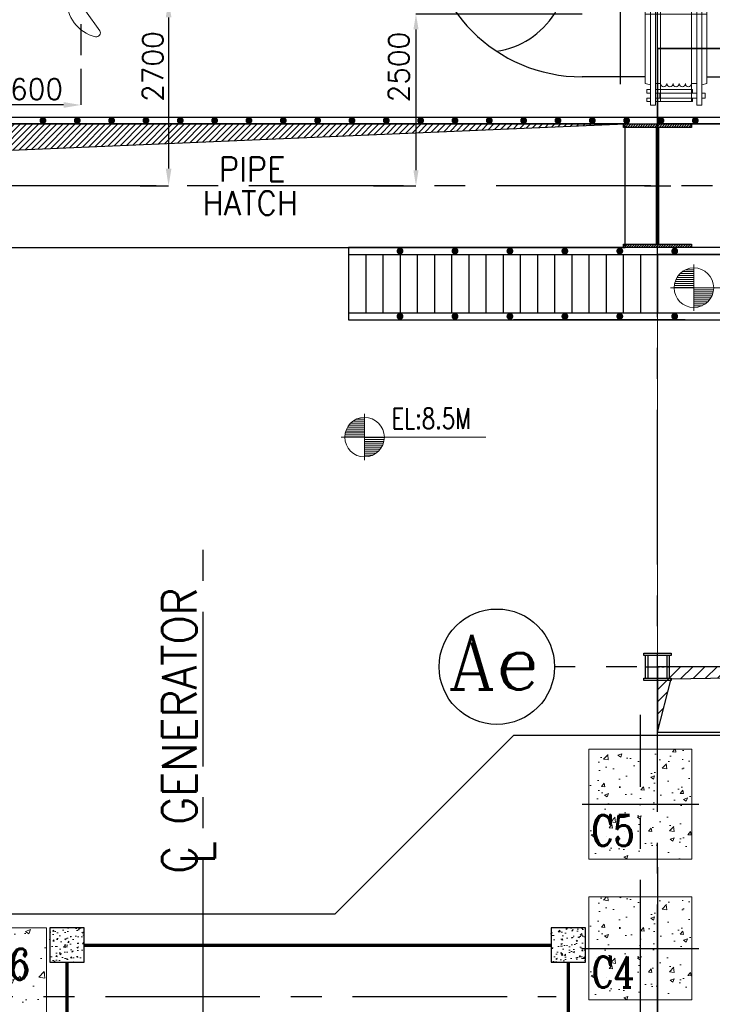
# Model space of a CAD drawing. Header units: inches. Extents: x 0 to 1544102, y 0 to 23144100.
# Tile 79 of 203: x 219047 to 229134, y 129172 to 143502. Entities that reach past the tile are written whole.
import ezdxf

# ---------------------------------------------------------------- set-up
doc = ezdxf.new("R2010")
doc.units = ezdxf.units.IN
doc.header["$LTSCALE"] = 1800
doc.header["$MEASUREMENT"] = 0
for name, pattern in [('CENTER', [2, 1.25, -0.25, 0.25, -0.25]), ('CENTER2', [1.125, 0.75, -0.125, 0.125, -0.125]), ('HIDDEN', [0.375, 0.25, -0.125])]:
    doc.linetypes.add(name, pattern=pattern)
doc.layers.get('0').update_dxf_attribs({"color": 253})
for name, color, linetype in [('AUX COL', 1, 'Continuous'), ('CEN', 2, 'CENTER'), ('COL', 1, 'Continuous'), ('GRID', 251, 'CENTER'), ('HATCH', 9, 'Continuous'), ('OPENING', 40, 'Continuous'), ('PIPE', 5, 'Continuous'), ('STEEL', 231, 'Continuous')]:
    doc.layers.add(name, color=color, linetype=linetype)
for name, color, linetype, lineweight in [('CONCRETE', 145, 'Continuous', 15), ('DIM', 4, 'Continuous', 18), ('EQPT', 8, 'HIDDEN', 9), ('EQUIP', 8, 'Continuous', 9), ('HATCH-1', 252, 'Continuous', 9), ('TEXT', 3, 'Continuous', 18)]:
    doc.layers.add(name, color=color, linetype=linetype, lineweight=lineweight)
doc.styles.add('ROMANC', font='ROMANC.SHX')
doc.styles.add('ROMANS', font='romans.shx')
doc.styles.add('ROMANT', font='romant')
doc.styles.get("Standard").update_dxf_attribs({"font": 'arial.ttf'})
doc.dimstyles.new('MAIN', dxfattribs={"dimtxt": 300, "dimasz": 225, "dimexe": 20, "dimexo": 20, "dimgap": 100, "dimtad": 1, "dimdec": 0, "dimzin": 0, "dimdsep": 46, "dimtxsty": 'ROMANS', "dimcen": 0.09, "dimclrd": 256, "dimclre": 9, "dimclrt": 256, "dimadec": 0, "dimazin": 0, "dimtfac": 1, "dimtdec": 0, "dimtofl": 0, "dimtmove": 0, "dimatfit": 3, "dimfxl": 0.18, "dimtolj": 1, "dimtzin": 0, "dimarcsym": 0})
doc.dimstyles.new('STANDARD1', dxfattribs={"dimtxt": 300, "dimasz": 250, "dimexe": 0, "dimexo": 0, "dimgap": 80, "dimtad": 1, "dimdec": 0, "dimzin": 0, "dimdsep": 46, "dimtxsty": 'ROMANS', "dimcen": 0, "dimclrd": 4, "dimclre": 4, "dimclrt": 4, "dimadec": 0, "dimazin": 0, "dimtfac": 0.09, "dimtdec": 0, "dimtix": 1, "dimtofl": 0, "dimtmove": 0, "dimatfit": 3, "dimfxl": 1, "dimtolj": 1, "dimtzin": 0, "dimarcsym": 0})
pattern_1 = [(50, (-125855.24, -26628.59), (215.17805, -18.82564), [22.5, -247.5]), (355, (-125855.24, -26628.6), (-41.6254, 225.65764), [18, -198]), (100.4514, (-125837.3, -26630.16), (173.5528, 206.83186), [19.12206, -210.34263]), (46.1842, (-125855.24, -26568.6), (320.1723, -49.6557), [33.75, -371.25]), (96.6356, (-125828.55, -26572.73), (280.3988, 292.2354), [28.6831, -315.5139]), (351.1842, (-125855.24, -26568.6), (280.3986, 292.2356), [27, -297]), (21, (-125825.24, -26583.59), (179.07212, -120.78567), [22.5, -247.5]), (326, (-125825.24, -26583.6), (72.9946, 217.545), [18, -198]), (71.4514, (-125810.31, -26593.66), (252.0668, 96.75915), [19.12206, -210.34263]), (37.5, (-125855.235, -26628.59), (3.647957, 99.868156), [0, -195.6, 0, -201, 0, -198.75]), (7.5, (-125855.24, -26628.59), (78.92086, 118.32351), [0, -114.6, 0, -191.1, 0, -75.75]), (327.5, (-125922.135, -26628.59), (160.14673, -6.76646), [0, -75, 0, -234, 0, -310.5]), (317.5, (-125952.14, -26628.59), (174.95585, 30.0315), [0, -97.5, 0, -155.4, 0, -220.5])]

# ---------------------------------------------------------------- blocks, each defined once
blk = doc.blocks.new('B-ROW COLUMN')
at = {"layer": 'COL'}
h = blk.add_hatch(dxfattribs=at)
h.set_pattern_fill('ANSI31', color=256, scale=200, style=0)
h.set_pattern_definition([(45, (155648.048, 63141.767), (-17.67767, 17.67767), [])])
h.paths.add_polyline_path([(171095, 85178), (172085, 85178), (172085, 85128), (171095, 85128)])
h.paths.add_polyline_path([(171574, 86878), (171606, 86878), (171606, 85178), (171574, 85178)])
h.paths.add_polyline_path([(171095, 86928), (172085, 86928), (172085, 86878), (171095, 86878)])
blk.add_line((171590, 85128), (171590, 86928))
at = {"layer": 'CEN'}
for p, q in [((171590, 85128), (171590, 86928)), ((171399, 86028), (171782, 86028))]:
    blk.add_line(p, q, dxfattribs=at)
at = {"layer": 'COL'}
for points in [[(171095, 86928), (172085, 86928), (172085, 86878), (171095, 86878)], [(171574, 86878), (171606, 86878), (171606, 85178), (171574, 85178)], [(171095, 85178), (172085, 85178), (172085, 85128), (171095, 85128)]]:
    blk.add_lwpolyline(points, close=True, dxfattribs=at)
blk = doc.blocks.new('TG DECK COLUMNS & OUTLINE')
at = {"layer": 'HATCH-1'}
h = blk.add_hatch(dxfattribs=at)
h.set_pattern_fill('AR-CONC', color=256, scale=80, style=0)
h.set_pattern_definition([(50, (250558.08, 71714.8), (573.808, -50.202), [60, -660]), (355, (250558.1, 71714.8), (-111, 601.754), [48, -528]), (100.4514, (250605.9, 71710.6), (462.808, 551.55), [50.992, -560.914]), (46.184, (250558.1, 71874.8), (853.79, -132.415), [90, -990]), (96.636, (250629.2, 71863.8), (747.73, 779.294), [76.49, -841.37]), (351.184, (250558.1, 71874.8), (747.73, 779.295), [72, -792]), (21, (250638.08, 71834.8), (477.526, -322.095), [60, -660]), (326, (250638.1, 71834.8), (194.652, 580.12), [48, -528]), (71.4514, (250677.87, 71807.97), (672.178, 258.024), [50.992, -560.914]), (37.5, (250558.08, 71714.8), (9.728, 266.315), [0, -521.6, 0, -536, 0, -530]), (7.5, (250558.08, 71714.8), (210.456, 315.529), [0, -305.6, 0, -509.6, 0, -202]), (327.5, (250379.68, 71714.8), (427.058, -18.044), [0, -200, 0, -624, 0, -828]), (317.5, (250299.68, 71714.8), (466.549, 80.084), [0, -260, 0, -414.4, 0, -588])])
h.paths.add_polyline_path([(244683, 75865), (246183, 75865), (246183, 77465), (244683, 77465)])
h = blk.add_hatch(dxfattribs=at)
h.set_pattern_fill('AR-CONC', color=256, scale=80, style=0)
h.set_pattern_definition([(50, (250558.08, 69664.8), (573.808, -50.202), [60, -660]), (355, (250558.1, 69664.8), (-111, 601.754), [48, -528]), (100.4514, (250605.9, 69660.6), (462.808, 551.55), [50.992, -560.914]), (46.184, (250558.1, 69824.8), (853.79, -132.415), [90, -990]), (96.636, (250629.2, 69813.8), (747.73, 779.294), [76.49, -841.37]), (351.184, (250558.1, 69824.8), (747.73, 779.295), [72, -792]), (21, (250638.08, 69784.8), (477.526, -322.095), [60, -660]), (326, (250638.1, 69784.8), (194.652, 580.12), [48, -528]), (71.4514, (250677.87, 69757.97), (672.178, 258.024), [50.992, -560.914]), (37.5, (250558.08, 69664.8), (9.728, 266.315), [0, -521.6, 0, -536, 0, -530]), (7.5, (250558.08, 69664.8), (210.456, 315.529), [0, -305.6, 0, -509.6, 0, -202]), (327.5, (250379.68, 69664.8), (427.058, -18.044), [0, -200, 0, -624, 0, -828]), (317.5, (250299.68, 69664.8), (466.549, 80.084), [0, -260, 0, -414.4, 0, -588])])
h.paths.add_polyline_path([(244683, 73815), (246183, 73815), (246183, 75315), (244683, 75315)])
h = blk.add_hatch(dxfattribs=at)
h.set_pattern_fill('AR-CONC', color=256, scale=100, style=0)
h.set_pattern_definition([(50, (148264.7, 19526.54), (717.2602, -62.752), [75, -825]), (355, (148264.7, 19526.5), (-138.7513, 752.192), [60, -660]), (100.4514, (148324.45, 19521.3), (578.5094, 689.4395), [63.74, -701.142]), (46.1842, (148264.7, 19726.5), (1067.241, -165.519), [112.5, -1237.5]), (96.6356, (148353.6, 19712.7), (934.663, 974.118), [95.61, -1051.713]), (351.1842, (148264.7, 19726.5), (934.662, 974.119), [90, -990]), (21, (148364.7, 19676.54), (596.907, -402.619), [75, -825]), (326, (148364.7, 19676.5), (243.3153, 725.15), [60, -660]), (71.4514, (148414.4, 19643), (840.2226, 322.5305), [63.74, -701.142]), (37.5, (148264.67, 19526.54), (12.15986, 332.89385), [0, -652, 0, -670, 0, -662.5]), (7.5, (148264.67, 19526.54), (263.0695, 394.4117), [0, -382, 0, -637, 0, -252.5]), (327.5, (148041.67, 19526.54), (533.82244, -22.5549), [0, -250, 0, -780, 0, -1035]), (317.5, (147941.67, 19526.54), (583.1862, 100.105), [0, -325, 0, -518, 0, -735])])
h.paths.add_polyline_path([(235783, 73865), (235386, 73865), (234783, 73865), (234783, 73065), (235783, 73065)])
h.paths.add_polyline_path([(236783, 73865), (235783, 73865), (235783, 73065), (236783, 73065)])
h.paths.add_polyline_path([(236783, 74865), (235783, 74865), (235783, 73865), (236277, 73865), (236783, 73865)])
h.paths.add_polyline_path([(235783, 74865), (234783, 74865), (234783, 73865), (235783, 73865)])
h.paths.add_polyline_path([(235854, 73997), (236679, 73997), (236679, 74672), (235854, 74672)], flags=24)
h.paths.add_polyline_path([(235854, 73997), (236679, 73997), (236679, 74672), (235854, 74672)], flags=24)
blk.add_lwpolyline([(240983, 64265), (243583, 61665), (267138, 61665), (267138, 77665), (243583, 77665), (240983, 75065), (226783, 75065), (226783, 64265)], close=True)
blk.add_lwpolyline([(240983, 64265), (243583, 61665), (267138, 61665), (267138, 77665), (243583, 77665), (240983, 75065), (226783, 75065), (226783, 64265)], close=True)
at = {"layer": 'CEN'}
for p, q in [((245433, 73315), (245433, 77965)), ((244583, 76665), (246283, 76665)), ((244753, 76665), (246113, 76665)), ((244584, 74565), (246282, 74565)), ((244753, 74565), (246113, 74565)), ((226842, 73865), (244205, 73865)), ((226842, 73865), (244205, 73865))]:
    blk.add_line(p, q, dxfattribs=at)
at = {"layer": 'CONCRETE'}
for points in [[(244683, 75865), (246183, 75865), (246183, 77465), (244683, 77465)], [(244683, 73815), (246183, 73815), (246183, 75315), (244683, 75315)], [(234783, 73065), (236783, 73065), (236783, 74865), (234783, 74865)]]:
    blk.add_lwpolyline(points, close=True, dxfattribs=at)
at = {"layer": 'TEXT', "style": 'ROMANC', "width": 0.8}
for s, p in [('C5', (244719, 76057)), ('C6', (235915, 74110)), ('C6', (235915, 74110)), ('C4', (244721, 73996))]:
    blk.add_text(s, height=450, dxfattribs=at).set_placement(p)
blk = doc.blocks.new('PLATFORM BELOW TG DECK AT EL. 5.8M & 8.0M & 8.5M')
at = {"layer": 'HATCH-1'}
h = blk.add_hatch(dxfattribs=at)
h.set_pattern_fill('AR-CONC', color=256, scale=30, style=0)
h.set_pattern_definition(pattern_1)
h.paths.add_polyline_path([(-14100, 4700), (-13600, 4700), (-13600, 5200), (-14100, 5200)])
h = blk.add_hatch(dxfattribs=at)
h.set_pattern_fill('AR-CONC', color=256, scale=30, style=0)
h.set_pattern_definition(pattern_1)
h.paths.add_polyline_path([(-6800, 4700), (-6300, 4700), (-6300, 5200), (-6800, 5200)])
at = {"layer": 'COL'}
for points in [[(-14100, 4700), (-13600, 4700), (-13600, 5200), (-14100, 5200)], [(-6800, 4700), (-6300, 4700), (-6300, 5200), (-6800, 5200)]]:
    blk.add_lwpolyline(points, close=True, dxfattribs=at)
at = {"layer": 'STEEL', "const_width": 50}
for points in [[(-13600, 4945), (-6800, 4945)], [(-13850, 250), (-13850, 4700)], [(-6550, 4700), (-6550, -4700)]]:
    blk.add_lwpolyline(points, dxfattribs=at)
blk = doc.blocks.new('CROSS OVER FOR BFPT EXHAUST PIPES')
at = {"layer": 'STEEL', "ltscale": 0.2}
for p, q in [((110576, 117231), (108276, 117231)), ((108276, 117231), (108276, 116181)), ((121226, 117231), (110576, 117231)), ((121226, 117231), (127526, 117231)), ((127526, 117231), (127526, 116181)), ((108276, 117131), (127526, 117131)), ((108526, 117131), (108526, 116281)), ((108776, 117131), (108776, 116281)), ((109026, 117131), (109026, 116281)), ((109276, 117131), (109276, 116281)), ((109526, 117131), (109526, 116281)), ((109776, 117131), (109776, 116281)), ((110026, 117131), (110026, 116281)), ((110276, 117131), (110276, 116281)), ((110526, 117131), (110526, 116281)), ((110776, 117131), (110776, 116281)), ((111026, 117131), (111026, 116281)), ((111276, 117131), (111276, 116281)), ((111526, 117131), (111526, 116281)), ((111776, 117131), (111776, 116281)), ((112026, 117131), (112026, 116281)), ((112276, 117131), (112276, 116281)), ((112526, 117131), (112526, 116281)), ((118626, 117131), (121126, 117131)), ((123276, 117131), (123276, 116281)), ((123526, 117131), (123526, 116281)), ((123776, 117131), (123776, 116281)), ((124026, 117131), (124026, 116281)), ((124276, 117131), (124276, 116281)), ((124526, 117131), (124526, 116281)), ((124776, 117131), (124776, 116281)), ((125026, 117131), (125026, 116281)), ((125276, 117131), (125276, 116281)), ((125526, 117131), (125526, 116281)), ((125776, 117131), (125776, 116281)), ((126026, 117131), (126026, 116281)), ((126276, 117131), (126276, 116281)), ((126526, 117131), (126526, 116281)), ((126776, 117131), (126776, 116281)), ((127026, 117131), (127026, 116281)), ((127276, 117131), (127276, 116281)), ((108276, 116281), (127526, 116281)), ((108276, 116181), (127526, 116181)), ((113176, 116181), (110676, 116181))]:
    blk.add_line(p, q, dxfattribs=at)
at = {"layer": 'STEEL', "ltscale": 0.2, "const_width": 50}
for points in [[(109001, 117181, 1), (109051, 117181, 1)], [(109801, 117181, 1), (109851, 117181, 1)], [(110601, 117181, 1), (110651, 117181, 1)], [(111401, 117181, 1), (111451, 117181, 1)], [(112201, 117181, 1), (112251, 117181, 1)], [(113001, 117181, 1), (113051, 117181, 1)], [(113801, 117181, 1), (113851, 117181, 1)], [(114601, 117181, 1), (114651, 117181, 1)], [(115401, 117181, 1), (115451, 117181, 1)], [(116201, 117181, 1), (116251, 117181, 1)], [(117001, 117181, 1), (117051, 117181, 1)], [(117801, 117181, 1), (117851, 117181, 1)], [(118601, 117181, 1), (118651, 117181, 1)], [(119401, 117181, 1), (119451, 117181, 1)], [(120201, 117181, 1), (120251, 117181, 1)], [(121151, 117181, 1), (121201, 117181, 1)], [(121951, 117181, 1), (122001, 117181, 1)], [(122751, 117181, 1), (122801, 117181, 1)], [(123551, 117181, 1), (123601, 117181, 1)], [(124501, 117181, 1), (124551, 117181, 1)], [(125301, 117181, 1), (125351, 117181, 1)], [(126101, 117181, 1), (126151, 117181, 1)], [(126822, 117181, 1), (126872, 117181, 1)], [(109001, 116231, 1), (109051, 116231, 1)], [(109801, 116231, 1), (109851, 116231, 1)], [(110601, 116231, 1), (110651, 116231, 1)], [(111401, 116231, 1), (111451, 116231, 1)], [(112201, 116231, 1), (112251, 116231, 1)], [(113001, 116231, 1), (113051, 116231, 1)], [(113801, 116231, 1), (113851, 116231, 1)], [(114601, 116231, 1), (114651, 116231, 1)], [(115401, 116231, 1), (115451, 116231, 1)], [(116201, 116231, 1), (116251, 116231, 1)], [(117001, 116231, 1), (117051, 116231, 1)], [(117801, 116231, 1), (117851, 116231, 1)], [(118601, 116231, 1), (118651, 116231, 1)], [(119401, 116231, 1), (119451, 116231, 1)], [(120201, 116231, 1), (120251, 116231, 1)], [(121151, 116231, 1), (121201, 116231, 1)], [(121951, 116231, 1), (122001, 116231, 1)], [(122751, 116231, 1), (122801, 116231, 1)], [(123551, 116231, 1), (123601, 116231, 1)], [(124501, 116231, 1), (124551, 116231, 1)], [(125301, 116231, 1), (125351, 116231, 1)], [(126101, 116231, 1), (126151, 116231, 1)], [(126822, 116231, 1), (126872, 116231, 1)]]:
    blk.add_lwpolyline(points, format="xyb", close=True, dxfattribs=at)
at = {"layer": 'STEEL', "ltscale": 0.2}
blk.add_lwpolyline([(112776, 116281), (123276, 116281), (123276, 117131), (112776, 117131)], close=True, dxfattribs=at)
blk = doc.blocks.new('*X7')
at = {"color": 0}
for p, q in [((36154, 29375), (36330, 29375)), ((36183, 29400), (36330, 29400)), ((36226, 29425), (36330, 29425)), ((36085, 29250), (36330, 29250)), ((36092, 29275), (36330, 29275)), ((36102, 29300), (36330, 29300)), ((36115, 29325), (36330, 29325)), ((36132, 29350), (36330, 29350)), ((36080, 29200), (36330, 29200)), ((36081, 29225), (36330, 29225))]:
    blk.add_line(p, q, dxfattribs=at)
blk = doc.blocks.new('LL')
for p, q in [((-711, 0), (-711, 423)), ((-1136, 0), (-711, 0)), ((1493, 0), (-711, 0)), ((-711, 0), (-711, -418))]:
    blk.add_line(p, q)
for start, end in [(90, 180), (0, 90), (180, 270), (270, 0)]:
    blk.add_arc((-711, 0), 360, start, end)
at = {"xscale": 1.439999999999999, "yscale": 1.439999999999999, "zscale": 1.439999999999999}
blk.add_blockref('*X7', (-53026, -42044), dxfattribs=at)
at = {"xscale": 1.439999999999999, "yscale": 1.439999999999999, "zscale": 1.439999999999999, "rotation": 180}
blk.add_blockref('*X7', (51604, 42044), dxfattribs=at)
at = {"flags": 4}
blk.add_attdef('LEVEL', (-222, 154), '', height=432, dxfattribs=at)
blk = doc.blocks.new('HPDFT VENT ME BELLOW (900MM)')
for p, q in [((0, 770), (0, -770)), ((-45, -609), (0, -609)), ((-810, -800), (-900, -800))]:
    blk.add_line(p, q)
at = {"flags": 128}
for points in [[(-900, -800), (-900, 800), (-810, 800), (-810, -800)], [(-135, 770), (-810, 770)], [(-45, -800), (-135, -800), (-135, 800), (-45, 800), (-45, -800)], [(-45, 710), (0, 710), (0, 770), (-45, 770)], [(-810, 710), (-135, 710)], [(-135, 645), (-158, 654), (-190, 642), (-206, 611), (-220, 609), (-275, 609), (-289, 611), (-305, 642), (-338, 654), (-370, 642), (-386, 611), (-400, 609), (-478, 609), (-492, 611), (-508, 642), (-540, 654), (-572, 642), (-588, 611), (-602, 609), (-658, 609), (-672, 611), (-688, 642), (-720, 654), (-752, 642), (-768, 611), (-782, 609), (-810, 609)], [(-783, 30), (-784, 224), (-782, 300), (-784, 410), (-782, 520), (-784, 540), (-768, 611)], [(-658, 30), (-656, 224), (-658, 300), (-656, 410), (-658, 520), (-656, 540), (-672, 611)], [(-588, 611), (-604, 540), (-602, 520), (-604, 410), (-602, 300), (-604, 224), (-603, 30)], [(-478, 30), (-476, 224), (-478, 300), (-476, 410), (-478, 520), (-476, 540), (-492, 611)], [(-386, 611), (-401, 540), (-399, 520), (-402, 410), (-399, 300), (-401, 224), (-400, 30)], [(-275, 30), (-274, 224), (-276, 300), (-273, 410), (-276, 520), (-274, 540), (-289, 611)], [(-220, 30), (-221, 224), (-219, 300), (-222, 410), (-219, 520), (-221, 540), (-206, 611)], [(-45, 609), (0, 609)], [(0, 710), (0, 594)], [(-135, 30), (-810, 30)], [(-45, -30), (0, -30), (0, 30), (-45, 30)], [(-810, -30), (-135, -30)], [(-783, -30), (-784, -224), (-782, -300), (-784, -410), (-782, -520), (-784, -540), (-768, -611)], [(-658, -30), (-656, -224), (-658, -300), (-656, -410), (-658, -520), (-656, -540), (-672, -611)], [(-588, -611), (-604, -540), (-602, -520), (-604, -410), (-602, -300), (-604, -224), (-603, -30)], [(-478, -30), (-476, -224), (-478, -300), (-476, -410), (-478, -520), (-476, -540), (-492, -611)], [(-386, -611), (-401, -540), (-399, -520), (-402, -410), (-399, -300), (-401, -224), (-400, -30)], [(-275, -30), (-274, -224), (-276, -300), (-273, -410), (-276, -520), (-274, -540), (-289, -611)], [(-220, -30), (-221, -224), (-219, -300), (-222, -410), (-219, -520), (-221, -540), (-206, -611)], [(-135, -645), (-158, -654), (-190, -642), (-206, -611), (-220, -609), (-275, -609), (-289, -611), (-305, -642), (-338, -654), (-370, -642), (-386, -611), (-400, -609), (-478, -609), (-492, -611), (-508, -642), (-540, -654), (-572, -642), (-588, -611), (-602, -609), (-658, -609), (-672, -611), (-688, -642), (-720, -654), (-752, -642), (-768, -611), (-782, -609), (-810, -609)], [(-135, -710), (-810, -710)], [(-45, -770), (0, -770), (0, -710), (-45, -710)], [(-810, -770), (-135, -770)]]:
    blk.add_lwpolyline(points, dxfattribs=at)
blk = doc.blocks.new('FLASH TANK VENT PIPING ARCH-R0')
at = {"layer": 'EQPT'}
for p, q in [((6550, 2797), (6550, 4357)), ((4400, 4008), (6550, 4008)), ((3033, 3500), (7371, 3500)), ((4400, 2992), (6550, 2992)), ((11050, 875), (11050, 2621)), ((4892, 2459), (11050, 2459)), ((5712, 2459), (5712, 1341)), ((6550, 2484), (6550, 1316)), ((7388, 2459), (7388, 1341)), ((10212, 1341), (10212, 2459)), ((3139, 1900), (12027, 1900)), ((4892, 1341), (11050, 1341)), ((-9850, -1000), (-9850, -2700)), ((-9850, -1291), (-8950, -1291)), ((-8050, -1291), (-5350, -1291)), ((-10846, -1850), (-3747, -1850)), ((-9850, -2409), (-8950, -2409)), ((-8050, -2409), (-5350, -2409)), ((6550, -2897), (6550, -4362)), ((4400, -3092), (6550, -3092)), ((3033, -3600), (7388, -3600)), ((4400, -4108), (6550, -4108))]:
    blk.add_line(p, q, dxfattribs=at)
at = {"layer": 'EQPT', "const_width": 25}
for points in [[(3969, 2992), (4400, 2992), (4400, 4008), (3969, 4008)], [(3649, 2459), (4080, 2459), (4080, 1341), (3649, 1341)], [(-3649, -2409), (-4450, -2409), (-4450, -1291), (-3649, -1291)], [(3969, -3092), (4400, -3092), (4400, -4108), (3969, -4108)]]:
    blk.add_lwpolyline(points, dxfattribs=at)
at = {"layer": 'EQPT', "ltscale": 0.3}
for centre in [(6550, 3500), (6550, -3600)]:
    blk.add_arc(centre, 508, 270, 90, dxfattribs=at)
at = {"layer": 'EQPT', "ltscale": 0.1}
for radius, start, end in [(791, 224.9878, 135.0122), (559, 270, 90)]:
    blk.add_arc((11050, 1900), radius, start, end, dxfattribs=at)
at = {"layer": 'EQPT'}
for centre, radius, start, end in [((6550, 1900), 559, 270, 90), ((-9850, -1850), 800, 49.6298, 310.3702), ((-9899, -1850), 561, 84.9465, 275.0535), ((-9389, -1850), 624, 116.4601, 243.5399), ((-9052, -1850), 624, 116.4601, 243.5399)]:
    blk.add_arc(centre, radius, start, end, dxfattribs=at)
at = {"layer": 'EQPT', "rotation": 180}
blk.add_blockref('HPDFT VENT ME BELLOW (900MM)', (4080, 1900), dxfattribs=at)
at = {"layer": 'EQPT'}
for p in [(-8050, -1850), (-4450, -1850)]:
    blk.add_blockref('HPDFT VENT ME BELLOW (900MM)', p, dxfattribs=at)
at = {"layer": 'TEXT', "style": 'ROMANS', "width": 0.75}
for s, p in [('EL:9.45M', (5111, 4079)), ('TURBINE F/T VENT', (4533, 3557)), ('%%C1000', (5414, 3200)), ('EL:11.65M', (5267, 2504)), ('%%C1118x10', (7842, 2550)), ('EL:9.97M', (7875, 2003)), ('F/T-A VENT', (7736, 1547)), ('F/T-B VENT', (-7535, -1190)), ('EL:9.45M', (-7778, -1800)), ('%%C1118x10', (-7906, -2150)), ('%%C1000', (5364, -3522)), ('TURBINE F/T VENT', (4606, -3900)), ('EL:9.45M', (5259, -4426))]:
    blk.add_text(s, height=225, dxfattribs=at).set_placement(p)
at = {"layer": 'TEXT', "style": 'ROMANT'}
for s, p in [('E1', (3507, 911)), ('C1', (-4165, -2864))]:
    blk.add_text(s, height=300, dxfattribs=at).set_placement(p)
blk = doc.blocks.new('*D106')
at = {"layer": 'DIM', "color": 4, "lineweight": -2, "transparency": 16777216}
for p, q in [((228336, 131169), (228336, 127442)), ((221720, 127286), (221720, 127442)), ((221970, 127442), (228086, 127442))]:
    blk.add_line(p, q, dxfattribs=at)
at = {"layer": 'DIM', "color": 4, "transparency": 16777216}
for points in [[(221970, 127484), (221970, 127401), (221720, 127442)], [(228086, 127484), (228086, 127401), (228336, 127442)]]:
    blk.add_solid(points, dxfattribs=at)
at = {"layer": 'DIM', "color": 4, "transparency": 16777216, "insert": (225028, 127672), "char_height": 300, "attachment_point": 5, "style": 'ROMANS'}
blk.add_mtext('\\A1;6616', dxfattribs=at)
blk = doc.blocks.new('AUX COLUMNS')
at = {"layer": 'GRID'}
blk.add_line((-138038, 68915), (-163538, 68915), dxfattribs=at)
blk = doc.blocks.new('*D488')
at = {"layer": 'DIM', "color": 4, "lineweight": -2, "transparency": 16777216}
for p, q in [((109194, 86728), (109194, 86204)), ((106594, 86345), (106594, 86204)), ((108944, 86204), (106844, 86204))]:
    blk.add_line(p, q, dxfattribs=at)
at = {"layer": 'DIM', "color": 4, "transparency": 16777216}
for points in [[(106844, 86246), (106844, 86162), (106594, 86204)], [(108944, 86246), (108944, 86162), (109194, 86204)]]:
    blk.add_solid(points, dxfattribs=at)
at = {"layer": 'DIM', "color": 4, "transparency": 16777216, "insert": (108422, 86434), "char_height": 300, "attachment_point": 5, "style": 'ROMANS'}
blk.add_mtext('\\A1;2600', dxfattribs=at)
blk = doc.blocks.new('*D484')
at = {"layer": 'DIM', "color": 4, "lineweight": -2, "transparency": 16777216}
for p, q in [((110059, 87728), (110473, 87728)), ((110473, 87478), (110473, 85278)), ((110059, 85028), (110473, 85028))]:
    blk.add_line(p, q, dxfattribs=at)
at = {"layer": 'DIM', "color": 4, "transparency": 16777216}
for points in [[(110432, 87478), (110515, 87478), (110473, 87728)], [(110432, 85278), (110515, 85278), (110473, 85028)]]:
    blk.add_solid(points, dxfattribs=at)
at = {"layer": 'DIM', "color": 4, "transparency": 16777216, "insert": (110243, 86762), "char_height": 300, "attachment_point": 5, "rotation": 90, "style": 'ROMANS'}
blk.add_mtext('\\A1;2700', dxfattribs=at)
blk = doc.blocks.new('A$C57677B11')
at = {"layer": 'DIM', "color": 1}
for p, q in [((-825, 1325), (-750, 1325)), ((-825, 0), (-825, 1325)), ((-750, 0), (-750, 1325)), ((-150, 1325), (-75, 1325)), ((-150, 0), (-150, 1325)), ((-75, 0), (-75, 1325)), ((-875, 1225), (-875, 1275)), ((-875, 1275), (-825, 1275)), ((-875, 1225), (-825, 1225)), ((-875, 1100), (-875, 1150)), ((-875, 1150), (-825, 1150)), ((-750, 1275), (-210, 1275)), ((-750, 1225), (-150, 1225)), ((-750, 1150), (-150, 1150)), ((-685, 1150), (-685, 1225)), ((-675, 1013), (-675, 1275)), ((-225, 1013), (-225, 1275)), ((-210, 1225), (-210, 1275)), ((-210, 1100), (-210, 1150)), ((-75, 1225), (-25, 1225)), ((-75, 1150), (-25, 1150)), ((-25, 1150), (-25, 1225)), ((-900, 1013), (-825, 1032)), ((-900, 0), (-900, 1013)), ((-875, 1100), (-825, 1100)), ((-750, 1100), (-210, 1100)), ((-750, 1013), (-675, 1013)), ((-675, 0), (-675, 1013)), ((-225, 1013), (-150, 1013)), ((-225, 0), (-225, 1013)), ((0, 1013), (-75, 1032)), ((0, 0), (0, 1013)), ((-900, 0), (-900, -1013)), ((-825, 0), (-825, -1325)), ((-750, 0), (-750, -1325)), ((-675, 0), (-675, -1013)), ((-225, 0), (-225, -1013)), ((-150, 0), (-150, -1325)), ((-75, 0), (-75, -1325)), ((0, 0), (0, -1013)), ((-900, -1013), (-825, -1032)), ((-875, -1100), (-875, -1150)), ((-875, -1100), (-825, -1100)), ((-750, -1013), (-675, -1013)), ((-750, -1100), (-210, -1100)), ((-675, -1013), (-675, -1275)), ((-225, -1013), (-150, -1013)), ((-225, -1013), (-225, -1275)), ((-210, -1100), (-210, -1150)), ((0, -1013), (-75, -1032)), ((-875, -1150), (-825, -1150)), ((-875, -1225), (-875, -1275)), ((-875, -1225), (-825, -1225)), ((-875, -1275), (-825, -1275)), ((-750, -1150), (-150, -1150)), ((-750, -1225), (-150, -1225)), ((-750, -1275), (-210, -1275)), ((-685, -1150), (-685, -1225)), ((-210, -1225), (-210, -1275)), ((-75, -1150), (-25, -1150)), ((-75, -1225), (-25, -1225)), ((-25, -1150), (-25, -1225)), ((-825, -1325), (-750, -1325)), ((-150, -1325), (-75, -1325))]:
    blk.add_line(p, q, dxfattribs=at)
at = {"layer": 'DIM', "color": 2}
blk.add_line((-900, 0), (0, 0), dxfattribs=at)
at = {"layer": 'DIM', "color": 1}
for centre, start, end in [((-630, 1013), 0, 180), ((-540, 1013), 0, 180), ((-450, 1013), 0, 180), ((-360, 1013), 0, 180), ((-270, 1013), 0, 180), ((-630, -1013), 180, 0), ((-540, -1013), 180, 0), ((-450, -1013), 180, 0), ((-360, -1013), 180, 0), ((-270, -1013), 180, 0)]:
    blk.add_arc(centre, 45, start, end, dxfattribs=at)
blk = doc.blocks.new('A$C666C458F')
at = {"layer": 'CEN'}
blk.add_line((-5795, 19520), (-5795, 17480), dxfattribs=at)
at = {"layer": 'PIPE'}
for p, q in [((-5430, 17586), (-6350, 17586)), ((-4530, 17586), (-4020, 17586))]:
    blk.add_line(p, q, dxfattribs=at)
for centre, radius, start, end in [((-6350, 19850), 2264, 180, 270), ((-7762, 19143), 1196, 278.0287, 17.9009)]:
    blk.add_arc(centre, radius, start, end, dxfattribs=at)
at = {"layer": 'DIM'}
blk.add_blockref('A$C57677B11', (-4530, 18500), dxfattribs=at)
blk = doc.blocks.new('*D351')
at = {"layer": 'DIM', "color": 9, "lineweight": -2, "transparency": 16777216}
for p, q in [((227236, 143585), (224818, 143585)), ((224199, 141085), (224818, 141085))]:
    blk.add_line(p, q, dxfattribs=at)
at = {"layer": 'DIM', "lineweight": -2, "transparency": 16777216}
blk.add_line((224818, 143360), (224818, 141310), dxfattribs=at)
at = {"layer": 'DIM', "transparency": 16777216}
for points in [[(224781, 143360), (224856, 143360), (224818, 143585)], [(224781, 141310), (224856, 141310), (224818, 141085)]]:
    blk.add_solid(points, dxfattribs=at)
at = {"layer": 'DIM', "transparency": 16777216, "insert": (224568, 142813), "char_height": 300, "attachment_point": 5, "rotation": 90, "style": 'ROMANS'}
blk.add_mtext('\\A1;2500', dxfattribs=at)
blk = doc.blocks.new('A$C286303FD')
at = {"color": 2, "linetype": 'CENTER2', "ltscale": 0.15}
for p, q in [((0, -200), (0, 200)), ((-175, 0), (175, 0))]:
    blk.add_line(p, q, dxfattribs=at)
at = {"layer": 'AUX COL'}
for p, q in [((-175, -164), (-175, 164)), ((-139, -164), (-139, 164)), ((139, -164), (139, 164)), ((175, -164), (175, 164))]:
    blk.add_line(p, q, dxfattribs=at)
for points in [[(-200, 200), (200, 200), (200, 164), (-200, 164)], [(-200, -164), (200, -164), (200, -200), (-200, -200)]]:
    blk.add_lwpolyline(points, close=True, dxfattribs=at)
blk = doc.blocks.new('TDBFP CRANE HOOK POSITIONS')
at = {"layer": 'CEN', "linetype": 'HIDDEN'}
blk.add_line((109193.8, 88727.6), (109193.8, 86727.6), dxfattribs=at)
at = {"layer": 'EQUIP'}
for points in [[(109469.2, 88267.2, 0.83665), (109409, 87195.2)], [(109409, 87195.2, 0.590638), (109473.8, 87285)]]:
    blk.add_lwpolyline(points, format="xyb", dxfattribs=at)
blk.add_lwpolyline([(109473.8, 87285), (109261.4, 87572.7)], dxfattribs=at)
at = {"layer": 'DIM'}
dim = blk.add_linear_dim(base=(110473.5, 85027.6), p1=(110058.5, 87727.6), p2=(110058.5, 85027.6), angle=90, dimstyle='STANDARD1', dxfattribs=at)
dim.commit()
dim.dimension.update_dxf_attribs({"geometry": '*D484', "text_midpoint": (110473.5, 86761.6), "dimtype": 160})
dim = blk.add_linear_dim(base=(106593.8, 86204.1), p1=(109193.8, 86727.6), p2=(106593.8, 86344.8), dimstyle='STANDARD1', dxfattribs=at)
dim.commit()
dim.dimension.update_dxf_attribs({"geometry": '*D488', "text_midpoint": (108421.7, 86204.1), "dimtype": 160})

msp = doc.modelspace()

# ---------------------------------------------------------------- hatches: boundary and pattern name
at = {"layer": 'HATCH'}
h = msp.add_hatch(dxfattribs=at)
h.set_pattern_fill('ANSI31', color=256, scale=1000, style=0)
h.set_pattern_definition([(45, (130246.85, 71898.76), (-88.38835, 88.38835), [])])
h.paths.add_polyline_path([(228536.2, 133909.89), (228336.2, 133909.89), (228336.2, 133134.89)])
h.paths.add_polyline_path([(230001.7, 134084.89), (228511.2, 134084.89), (228511.2, 133934.89), (228536.2, 133934.89), (228536.2, 133909.89), (230001.7, 133934.79)])
h.paths.add_polyline_path([(230916.2, 134084.89), (230001.7, 134084.89), (230001.7, 133934.79), (230916.2, 133950.33)])
h.paths.add_polyline_path([(238836.2, 134084.89), (230916.2, 134084.89), (230916.2, 133950.33)])
at = {"layer": 'OPENING'}
h = msp.add_hatch(dxfattribs=at)
h.set_pattern_fill('ANSI31', color=8, scale=500, style=0)
h.set_pattern_definition([(45, (110742.447, 55057.26), (-44.194174, 44.194174), [])])
h.paths.add_polyline_path([(227866.2, 141984.89), (217806.2, 141984.89), (217806.2, 141084.89), (218016.52, 141084.89), (218129.92, 141570.15)])
h.paths.add_polyline_path([(218016.52, 141084.89), (217806.2, 141084.89), (217806.2, 140184.89)])

# ---------------------------------------------------------------- linework, layer by layer
msp.add_circle((225995.86, 134084.89), 840.34)
msp.add_circle((225995.86, 134084.89), 840.34)
at = {"layer": 'CEN'}
msp.add_line((221720.2, 121834.89), (221720.2, 135784.89), dxfattribs=at)
at = {"layer": 'GRID'}
for p, q in [((228336.2, 103174.13), (228336.2, 157584.89)), ((278636.2, 141084.89), (143536.2, 141084.89))]:
    msp.add_line(p, q, dxfattribs=at)
at = {"layer": 'OPENING'}
for points in [[(217236.2, 141984.89), (249936.2, 141984.89), (249936.2, 152184.89), (217236.2, 152184.89)], [(217336.2, 142084.89), (249836.2, 142084.89), (249836.2, 152084.89), (217336.2, 152084.89)], [(217806.2, 140184.89), (227866.2, 140184.89), (227866.2, 141984.89), (217806.2, 141984.89)], [(228336.2, 133134.89), (238836.2, 133134.89), (238836.2, 134084.89), (228336.2, 134084.89)]]:
    msp.add_lwpolyline(points, close=True, dxfattribs=at)
at = {"layer": 'OPENING', "const_width": 50}
for points in [[(219361.2, 142034.89, 1), (219411.2, 142034.89, 1)], [(219861.2, 142034.89, 1), (219911.2, 142034.89, 1)], [(220361.2, 142034.89, 1), (220411.2, 142034.89, 1)], [(220861.2, 142034.89, 1), (220911.2, 142034.89, 1)], [(221361.2, 142034.89, 1), (221411.2, 142034.89, 1)], [(221861.2, 142034.89, 1), (221911.2, 142034.89, 1)], [(222361.2, 142034.89, 1), (222411.2, 142034.89, 1)], [(222861.2, 142034.89, 1), (222911.2, 142034.89, 1)], [(223361.2, 142034.89, 1), (223411.2, 142034.89, 1)], [(223861.2, 142034.89, 1), (223911.2, 142034.89, 1)], [(224361.2, 142034.89, 1), (224411.2, 142034.89, 1)], [(224861.2, 142034.89, 1), (224911.2, 142034.89, 1)], [(225361.2, 142034.89, 1), (225411.2, 142034.89, 1)], [(225861.2, 142034.89, 1), (225911.2, 142034.89, 1)], [(226361.2, 142034.89, 1), (226411.2, 142034.89, 1)], [(226861.2, 142034.89, 1), (226911.2, 142034.89, 1)], [(227361.2, 142034.89, 1), (227411.2, 142034.89, 1)], [(227861.2, 142034.89, 1), (227911.2, 142034.89, 1)], [(228361.2, 142034.89, 1), (228411.2, 142034.89, 1)], [(228861.2, 142034.89, 1), (228911.2, 142034.89, 1)]]:
    msp.add_lwpolyline(points, format="xyb", close=True, dxfattribs=at)
at = {"layer": 'OPENING'}
for points in [[(217806.2, 140184.89), (218129.92, 141570.15), (227866.2, 141984.89)], [(228336.2, 133134.89), (228536.2, 133909.89), (238836.2, 134084.89)]]:
    msp.add_lwpolyline(points, dxfattribs=at)
at = {"layer": 'STEEL'}
for points, const_width in [([(228336.2, 143084.89), (238836.2, 143084.89), (238836.2, 141984.89), (228336.2, 141984.89)], 25), ([(238836.2, 134084.89), (228336.2, 134084.89), (228336.2, 142084.89), (238836.2, 142084.89)], 15)]:
    msp.add_lwpolyline(points, close=True, dxfattribs=dict(at, const_width=const_width))

# ---------------------------------------------------------------- block references
for name, p in [('TDBFP CRANE HOOK POSITIONS', (110742.45, 56057.26)), ('A$C666C458F', (233586.2, 125084.89)), ('B-ROW COLUMN', (56745.97, 55057.26)), ('A$C286303FD', (228336.2, 134084.89)), ('TG DECK COLUMNS & OUTLINE', (-17346.88, 55420.08)), ('PLATFORM BELOW TG DECK AT EL. 5.8M & 8.0M & 8.5M', (233586.2, 125084.89)), ('FLASH TANK VENT PIPING ARCH-R0', (233586.2, 125084.89))]:
    msp.add_blockref(name, p)
at = {"layer": 'AUX COL'}
msp.add_blockref('AUX COLUMNS', (390374.01, 65169.86), dxfattribs=at)
at = {"layer": 'STEEL'}
msp.add_blockref('CROSS OVER FOR BFPT EXHAUST PIPES', (115560.2, 22953.96), dxfattribs=at)
at = {"layer": 'TEXT'}
ref = msp.add_blockref('LL', (229434.69, 139601.52), dxfattribs=dict(at, xscale=0.8, yscale=0.8, zscale=0.8))
ref.add_attrib('LEVEL', 'EL:11.7M', (229257.3, 139724.86), dxfattribs={"layer": '0', "height": 300, "style": 'ROMANS', "width": 0.75, "flags": 4})
ref = msp.add_blockref('LL', (224638.8, 137426.48), dxfattribs=dict(at, xscale=0.8, yscale=0.8, zscale=0.8))
ref.add_attrib('LEVEL', 'EL:8.5M', (224461.41, 137549.83), dxfattribs={"layer": '0', "height": 300, "style": 'ROMANS', "width": 0.75, "flags": 4})

# ---------------------------------------------------------------- texts
at = {"layer": 'TEXT', "color": 3, "style": 'ROMANS', "width": 0.936038}
for s, p in [(' PIPE', (221724.65, 141149.57, -1000)), ('HATCH', (221710.99, 140657.92))]:
    msp.add_text(s, height=350, dxfattribs=at).set_placement(p)
at = {"layer": 'TEXT', "color": 3, "style": 'ROMANS', "width": 0.9}
for s, p in [('C GENERATOR', (221620.2, 131072.57)), ('L', (221889.26, 131218.42))]:
    msp.add_text(s, height=500, rotation=90, dxfattribs=at).set_placement(p)
at = {"layer": 'TEXT', "style": 'ROMANC'}
msp.add_text('Ae', height=800, dxfattribs=at).set_placement((225287.09, 133751.58))

# ---------------------------------------------------------------- dimensions: what is measured, and where the dimension line sits
at = {"layer": 'DIM'}
dim = msp.add_linear_dim(base=(224818.4, 141084.89), p1=(227236.2, 143584.89), p2=(224198.53, 141084.89), angle=90, dimstyle='MAIN', override={"dimexe": 0, "dimexo": 0}, dxfattribs=at)
dim.commit()
dim.dimension.update_dxf_attribs({"geometry": '*D351', "text_midpoint": (224818.4, 142813.24), "dimtype": 160})
dim = msp.add_linear_dim(base=(228336.2, 127442.32), p1=(221720.2, 127286.08), p2=(228336.2, 131169.3), dimstyle='STANDARD1', dxfattribs=at)
dim.commit()
dim.dimension.update_dxf_attribs({"geometry": '*D106', "text_midpoint": (225028.2, 127672.32)})

doc.saveas('drawing.dxf')
